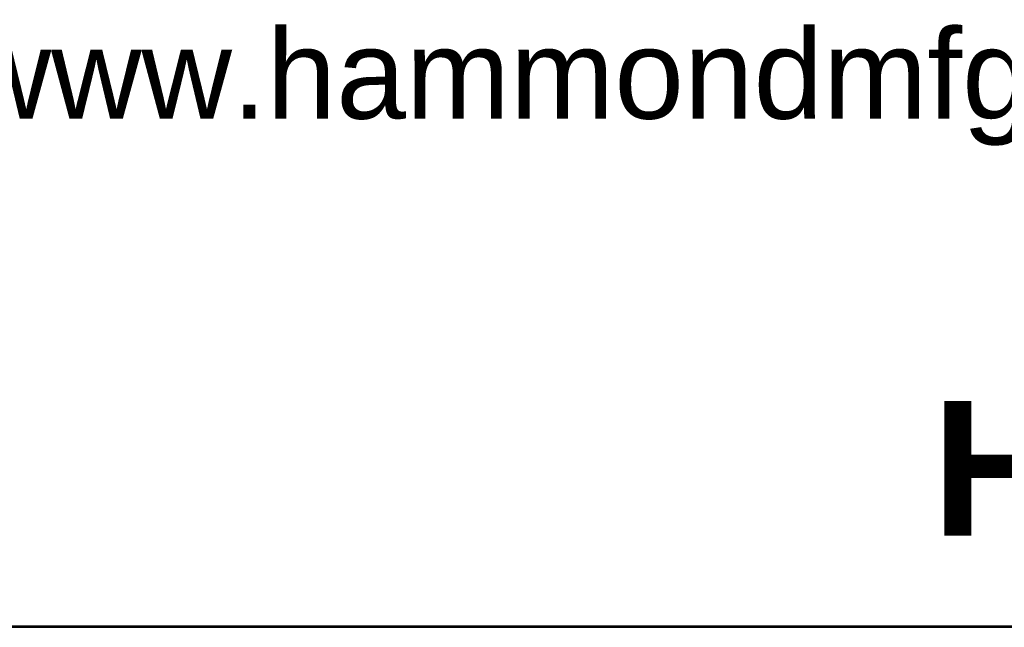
# Model space of a CAD drawing. Header units: inches. Extents: x 0 to 52.8, y 0 to 39.5.
# Tile 4 of 11: x 44.5 to 48.9, y 0 to 2.7. Entities that reach past the tile are written whole.
import ezdxf
from ezdxf.enums import TextEntityAlignment as Align

# ---------------------------------------------------------------- set-up
doc = ezdxf.new("R2010")
doc.units = ezdxf.units.IN
doc.header["$MEASUREMENT"] = 0
doc.layers.add('Default', color=7, linetype='Continuous')
doc.styles.add('SEACAD_ArialB', font='arialbd.ttf')

# ---------------------------------------------------------------- blocks, each defined once
blk = doc.blocks.new('SEANNOT_GROUP2')
at = {"layer": 'Default', "color": 7, "linetype": 'Continuous', "style": 'SEACAD_ArialB'}
blk.add_text('HCM230U', height=2.25, dxfattribs=at).set_placement((-15.97, 3.761), align=Align.TOP_LEFT)
blk = doc.blocks.new('Block13')
at = {"layer": 'Default', "color": 7, "linetype": 'Continuous'}
blk.add_line((3.5155, 0), (0, 0), dxfattribs=at)
at = {"layer": 'Default', "insert": (1.3679, 0.6657), "char_height": 0.1, "width": 1.572281, "attachment_point": 1}
blk.add_mtext('{\\fArial|b0||i0||c0|p34;\\C7;\\H0.1;\\W1.;www.hammondmfg.com}', dxfattribs=at)
blk = doc.blocks.new('Block11')
at = {"layer": 'Default', "color": 7}
blk.add_blockref('Block13', (0, 0), dxfattribs=at)
blk = doc.blocks.new('Block10')
at = {"layer": 'Default', "color": 7}
blk.add_blockref('Block11', (0, 0), dxfattribs=at)
blk = doc.blocks.new('Block2')
at = {"layer": 'Default', "color": 7, "linetype": 'Continuous'}
blk.add_line((-52.744, 0), (-0.012, 0), dxfattribs=at)
at = {"layer": 'Default', "color": 7, "xscale": 15, "yscale": 15, "zscale": 15}
blk.add_blockref('Block10', (-52.744, 0), dxfattribs=at)
at = {"layer": 'Default'}
blk.add_blockref('SEANNOT_GROUP2', (0, 0), dxfattribs=at)
blk = doc.blocks.new('Block222')
at = {"layer": 'Default', "color": 7}
blk.add_blockref('Block2', (106.578, -49.503), dxfattribs=at)

msp = doc.modelspace()

# ---------------------------------------------------------------- linework, layer by layer
at = {"layer": 'Default', "color": 7, "linetype": 'Continuous'}
msp.add_line((0, 0), (52.8448, 0), dxfattribs=at)

# ---------------------------------------------------------------- block references
at = {"layer": 'Default', "color": 7, "xscale": 0.2640676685, "yscale": 0.2640676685, "zscale": 0.2640676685}
msp.add_blockref('Block222', (24.6051, 13.0777), dxfattribs=at)

doc.saveas('drawing.dxf')
